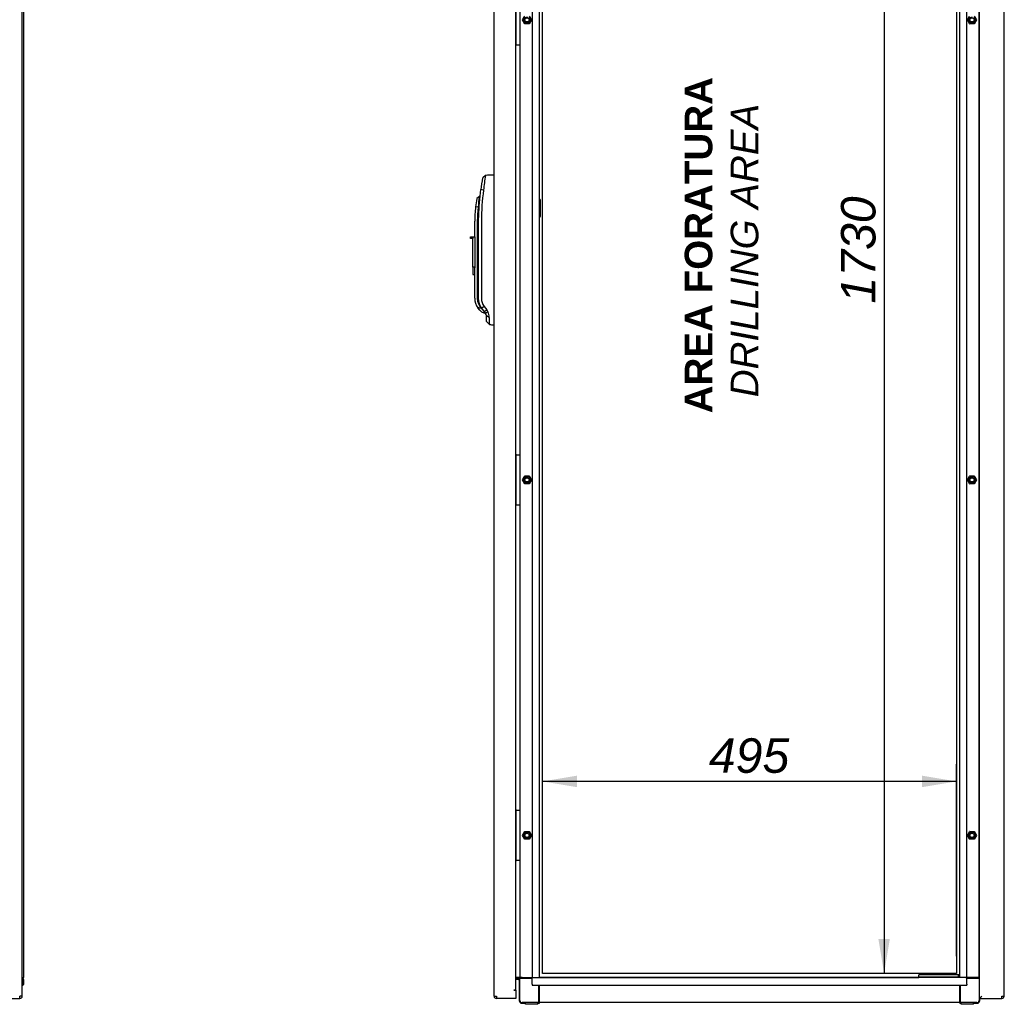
# Model space of a CAD drawing. Extents: x -12 to 412, y 11 to 308.
# Tile 3 of 10: x 115 to 194, y 94 to 173. Entities that reach past the tile are written whole.
import ezdxf
from ezdxf.lldxf.tags import DXFTag

# ---------------------------------------------------------------- set-up
doc = ezdxf.new("R2010")
doc.units = 0
doc.layers.get('0').update_dxf_attribs({"linetype": 'CONTINUOUS'})
for name, color, linetype in [('_TRANSLATION', 7, 'CONTINUOUS'), ('AE00198_03', 7, 'CONTINUOUS'), ('AE00219_00', 7, 'CONTINUOUS'), ('AE00219_03', 7, 'CONTINUOUS'), ('AE00368_00', 7, 'CONTINUOUS'), ('AE00500_10', 7, 'CONTINUOUS'), ('AE00992_10', 7, 'CONTINUOUS'), ('AE00992_15', 7, 'CONTINUOUS'), ('DV2__TRANSLATION', 7, 'CONTINUOUS'), ('F0000000_08', 7, 'CONTINUOUS'), ('F0000000_91', 7, 'CONTINUOUS'), ('F0000001_37', 7, 'CONTINUOUS'), ('M0000000_06', 7, 'CONTINUOUS'), ('M0000000_29', 7, 'CONTINUOUS'), ('M0000000_38', 7, 'CONTINUOUS'), ('M0000000_39', 7, 'CONTINUOUS'), ('M0000000_40', 7, 'CONTINUOUS'), ('M0000000_56', 7, 'CONTINUOUS')]:
    doc.layers.add(name, color=color, linetype=linetype)
doc.styles.add('SEACAD_ARIAL', font='arial.ttf')
doc.styles.add('SEACAD_ARIALI', font='ariali.ttf')
tags = doc.linetypes.add('CENTER2', pattern=[28.575, 19.05, -3.175, 3.175, -3.175]).pattern_tags.tags
tags[10:11] = [DXFTag(74, 4), DXFTag(75, 0), DXFTag(340, '0'), DXFTag(46, 0.0), DXFTag(50, 0.0), DXFTag(44, 0.0), DXFTag(45, 0.0)]
tags[8:9] = [DXFTag(74, 4), DXFTag(75, 0), DXFTag(340, '0'), DXFTag(46, 0.0), DXFTag(50, 0.0), DXFTag(44, 0.0), DXFTag(45, 0.0)]
tags[6:7] = [DXFTag(74, 4), DXFTag(75, 0), DXFTag(340, '0'), DXFTag(46, 0.0), DXFTag(50, 0.0), DXFTag(44, 0.0), DXFTag(45, 0.0)]
tags[4:5] = [DXFTag(74, 4), DXFTag(75, 0), DXFTag(340, '0'), DXFTag(46, 0.0), DXFTag(50, 0.0), DXFTag(44, 0.0), DXFTag(45, 0.0)]
doc.dimstyles.new('ISO', dxfattribs={"dimtxt": 2.75, "dimasz": 2.75, "dimexe": 1.375, "dimexo": 1.375, "dimgap": 0.6875, "dimtad": 1, "dimdec": 1, "dimlfac": 15, "dimtxsty": 'SEACAD_ARIAL', "dimblk1": '_SE_FILLED', "dimblk2": '_SE_FILLED', "dimsah": 1, "dimcen": 1.375, "dimazin": 3, "dimtfac": 0.7, "dimtdec": 3, "dimtmove": 0, "dimatfit": 3})

# ---------------------------------------------------------------- blocks, each defined once
blk = doc.blocks.new('SE1')
at = {"layer": 'AE00198_03', "color": 7, "linetype": 'CONTINUOUS'}
for p, q in [((154.943, 171.468), (154.909, 171.468)), ((154.909, 170.768), (154.943, 170.768)), ((154.943, 137.801), (154.909, 137.801)), ((154.909, 137.101), (154.943, 137.101)), ((154.943, 134.801), (154.909, 134.801)), ((154.909, 134.101), (154.943, 134.101)), ((154.943, 109.468), (154.909, 109.468)), ((154.909, 108.768), (154.943, 108.768)), ((154.943, 106.468), (154.909, 106.468)), ((154.909, 105.768), (154.943, 105.768))]:
    blk.add_line(p, q, dxfattribs=at)
at = {"layer": 'AE00219_00', "color": 7, "linetype": 'CONTINUOUS'}
for p, q in [((187.488, 96.318), (187.509, 96.298)), ((187.909, 96.298), (187.509, 96.298)), ((187.509, 96.298), (187.509, 96.284)), ((187.909, 96.298), (187.931, 96.318)), ((187.909, 96.284), (187.909, 96.298)), ((189.155, 96.318), (189.176, 96.298)), ((189.576, 96.298), (189.176, 96.298)), ((189.176, 96.298), (189.176, 96.284)), ((189.576, 96.298), (189.598, 96.318)), ((189.576, 96.284), (189.576, 96.298))]:
    blk.add_line(p, q, dxfattribs=at)
at = {"layer": 'AE00219_03', "color": 7, "linetype": 'CONTINUOUS'}
for p, q in [((193.856, 134.851), (193.843, 134.851)), ((193.856, 134.051), (193.856, 134.851)), ((193.843, 134.051), (193.856, 134.051)), ((193.856, 106.518), (193.843, 106.518)), ((193.856, 105.718), (193.856, 106.518)), ((193.843, 105.718), (193.856, 105.718)), ((193.856, 95.684), (193.843, 95.684)), ((193.856, 94.884), (193.856, 95.684)), ((193.843, 94.884), (193.856, 94.884))]:
    blk.add_line(p, q, dxfattribs=at)
at = {"layer": 'AE00368_00', "color": 7, "linetype": 'CONTINUOUS'}
for p, q in [((187.076, 96.318), (187.029, 96.318)), ((187.029, 96.318), (187.029, 96.284)), ((188.389, 96.284), (188.389, 96.318)), ((188.696, 96.318), (188.696, 96.284)), ((190.056, 96.284), (190.056, 96.318))]:
    blk.add_line(p, q, dxfattribs=at)
for centre, start, end in [((187.283, 96.271), 16.60155, 90), ((188.136, 96.271), 90, 163.39845), ((188.949, 96.271), 16.60155, 90), ((189.803, 96.271), 90, 163.39845)]:
    blk.add_arc(centre, 0.0467, start, end, dxfattribs=at)
at = {"layer": 'AE00500_10', "color": 7, "linetype": 'CONTINUOUS'}
for p, q in [((155.449, 172.619), (155.628, 172.929)), ((155.521, 172.618), (155.665, 172.868)), ((155.954, 172.868), (156.098, 172.618)), ((155.991, 172.929), (156.17, 172.619)), ((190.915, 172.619), (191.094, 172.929)), ((190.987, 172.618), (191.132, 172.868)), ((191.42, 172.868), (191.565, 172.618)), ((191.458, 172.929), (191.637, 172.619)), ((155.628, 172.306), (155.449, 172.616)), ((155.665, 172.368), (155.521, 172.618)), ((155.988, 172.304), (155.63, 172.304)), ((155.954, 172.368), (155.665, 172.368)), ((156.098, 172.618), (155.954, 172.368)), ((156.17, 172.616), (155.991, 172.306)), ((191.094, 172.306), (190.915, 172.616)), ((191.132, 172.368), (190.987, 172.618)), ((191.455, 172.304), (191.097, 172.304)), ((191.42, 172.368), (191.132, 172.368)), ((191.565, 172.618), (191.42, 172.368)), ((191.637, 172.616), (191.458, 172.306)), ((191.843, 171.431), (191.876, 171.431)), ((191.876, 170.804), (191.843, 170.804)), ((191.843, 137.764), (191.876, 137.764)), ((191.876, 137.138), (191.843, 137.138)), ((155.449, 135.953), (155.628, 136.263)), ((155.628, 135.639), (155.449, 135.949)), ((155.521, 135.951), (155.665, 136.201)), ((155.665, 135.701), (155.521, 135.951)), ((155.63, 136.264), (155.988, 136.264)), ((155.665, 136.201), (155.954, 136.201)), ((155.954, 136.201), (156.098, 135.951)), ((156.098, 135.951), (155.954, 135.701)), ((155.991, 136.263), (156.17, 135.953)), ((156.17, 135.949), (155.991, 135.639)), ((190.915, 135.953), (191.094, 136.263)), ((191.094, 135.639), (190.915, 135.949)), ((190.987, 135.951), (191.132, 136.201)), ((191.132, 135.701), (190.987, 135.951)), ((191.097, 136.264), (191.455, 136.264)), ((191.132, 136.201), (191.42, 136.201)), ((191.42, 136.201), (191.565, 135.951)), ((191.565, 135.951), (191.42, 135.701)), ((191.458, 136.263), (191.637, 135.953)), ((191.637, 135.949), (191.458, 135.639)), ((155.988, 135.638), (155.63, 135.638)), ((155.954, 135.701), (155.665, 135.701)), ((191.455, 135.638), (191.097, 135.638)), ((191.42, 135.701), (191.132, 135.701)), ((191.843, 134.764), (191.876, 134.764)), ((191.876, 134.138), (191.843, 134.138)), ((191.843, 109.431), (191.876, 109.431)), ((191.876, 108.804), (191.843, 108.804)), ((155.449, 107.619), (155.628, 107.929)), ((155.628, 107.306), (155.449, 107.616)), ((155.521, 107.618), (155.665, 107.868)), ((155.665, 107.368), (155.521, 107.618)), ((155.63, 107.931), (155.988, 107.931)), ((155.665, 107.868), (155.954, 107.868)), ((155.954, 107.868), (156.098, 107.618)), ((156.098, 107.618), (155.954, 107.368)), ((155.991, 107.929), (156.17, 107.619)), ((156.17, 107.616), (155.991, 107.306)), ((190.915, 107.619), (191.094, 107.929)), ((191.094, 107.306), (190.915, 107.616)), ((190.987, 107.618), (191.132, 107.868)), ((191.132, 107.368), (190.987, 107.618)), ((191.097, 107.931), (191.455, 107.931)), ((191.132, 107.868), (191.42, 107.868)), ((191.42, 107.868), (191.565, 107.618)), ((191.565, 107.618), (191.42, 107.368)), ((191.458, 107.929), (191.637, 107.619)), ((191.637, 107.616), (191.458, 107.306)), ((155.988, 107.304), (155.63, 107.304)), ((155.954, 107.368), (155.665, 107.368)), ((191.455, 107.304), (191.097, 107.304)), ((191.42, 107.368), (191.132, 107.368)), ((191.843, 106.431), (191.876, 106.431)), ((191.876, 105.804), (191.843, 105.804))]:
    blk.add_line(p, q, dxfattribs=at)
for centre in [(155.809, 172.618), (191.276, 172.618), (155.809, 135.951), (191.276, 135.951), (155.809, 107.618), (191.276, 107.618)]:
    blk.add_circle(centre, 0.164, dxfattribs=at)
for centre, radius, start, end in [((155.809, 172.618), 0.2, 75, 15), ((191.276, 172.618), 0.2, 75, 15), ((155.451, 172.618), 0.00333, 150, 210), ((155.63, 172.308), 0.00333, 210, 270), ((155.988, 172.308), 0.00333, 270, 330), ((156.167, 172.618), 0.00333, 330, 30), ((190.918, 172.618), 0.00333, 150, 210), ((191.097, 172.308), 0.00333, 210, 270), ((191.455, 172.308), 0.00333, 270, 330), ((191.634, 172.618), 0.00333, 330, 30), ((155.451, 135.951), 0.00333, 150, 210), ((155.809, 135.951), 0.2, 75, 15), ((155.63, 136.261), 0.00333, 90, 150), ((155.988, 136.261), 0.00333, 30, 90), ((156.167, 135.951), 0.00333, 330, 30), ((190.918, 135.951), 0.00333, 150, 210), ((191.276, 135.951), 0.2, 75, 15), ((191.097, 136.261), 0.00333, 90, 150), ((191.455, 136.261), 0.00333, 30, 90), ((191.634, 135.951), 0.00333, 330, 30), ((155.63, 135.641), 0.00333, 210, 270), ((155.988, 135.641), 0.00333, 270, 330), ((191.097, 135.641), 0.00333, 210, 270), ((191.455, 135.641), 0.00333, 270, 330), ((155.451, 107.618), 0.00333, 150, 210), ((155.809, 107.618), 0.2, 75, 15), ((155.63, 107.928), 0.00333, 90, 150), ((155.988, 107.928), 0.00333, 30, 90), ((156.167, 107.618), 0.00333, 330, 30), ((190.918, 107.618), 0.00333, 150, 210), ((191.276, 107.618), 0.2, 75, 15), ((191.097, 107.928), 0.00333, 90, 150), ((191.455, 107.928), 0.00333, 30, 90), ((191.634, 107.618), 0.00333, 330, 30), ((155.63, 107.308), 0.00333, 210, 270), ((155.988, 107.308), 0.00333, 270, 330), ((191.097, 107.308), 0.00333, 210, 270), ((191.455, 107.308), 0.00333, 270, 330)]:
    blk.add_arc(centre, radius, start, end, dxfattribs=at)
at = {"layer": 'AE00992_10', "color": 7, "linetype": 'CONTINUOUS'}
for p, q in [((152.498, 160.227), (152.272, 160.034)), ((153.156, 160.25), (153.176, 160.251)), ((151.982, 157.773), (152.116, 159.089)), ((152.343, 159.056), (152.116, 159.089)), ((152.007, 158.54), (151.811, 158.377)), ((151.98, 157.684), (151.982, 157.773)), ((152.06, 158.54), (152.007, 158.54)), ((151.907, 157.684), (151.708, 157.707)), ((151.948, 156.584), (151.98, 157.684)), ((151.643, 155.318), (151.643, 156.584)), ((151.843, 156.584), (151.843, 150.426)), ((151.948, 150.429), (151.948, 156.584)), ((152.173, 156.584), (152.173, 150.429)), ((151.309, 155.185), (151.309, 155.318)), ((151.309, 155.318), (151.476, 155.318)), ((151.476, 155.185), (151.309, 155.185)), ((151.476, 155.318), (151.643, 155.318)), ((151.476, 155.318), (151.476, 155.185)), ((151.476, 152.918), (151.476, 155.185)), ((151.643, 155.318), (151.643, 152.918)), ((151.476, 152.918), (151.476, 152.318)), ((151.643, 152.918), (151.476, 152.918)), ((151.476, 152.318), (151.643, 152.318)), ((151.643, 152.918), (151.643, 152.87)), ((151.643, 150.426), (151.643, 152.87)), ((152.033, 149.483), (151.881, 149.665)), ((152.033, 149.483), (152.168, 149.348)), ((152.142, 149.727), (152.146, 149.722)), ((152.209, 149.63), (152.146, 149.722)), ((152.168, 149.348), (152.509, 149.207)), ((152.192, 149.607), (152.253, 149.57)), ((152.391, 149.773), (152.209, 149.63)), ((152.41, 149.361), (152.209, 149.63)), ((152.391, 149.773), (152.592, 149.504)), ((152.592, 149.504), (152.41, 149.361)), ((152.51, 149.228), (152.41, 149.361)), ((152.691, 149.337), (152.51, 149.228)), ((152.592, 149.504), (152.691, 149.337)), ((152.576, 148.569), (152.576, 149.028)), ((152.803, 148.908), (152.576, 149.028)), ((152.576, 148.569), (152.806, 148.331)), ((152.806, 148.331), (152.806, 148.331)), ((153.176, 148.318), (153.156, 148.318))]:
    blk.add_line(p, q, dxfattribs=at)
for centre, radius, start, end in [((171.13, 157.173), 18.881, 170.69176, 174.27705), ((170.154, 156.584), 18.212, 169.08089, 172.09577), ((170.154, 156.584), 18.212, 173.69729, 173.79669), ((170.122, 156.586), 17.949, 172.09048, 180.0053), ((161.307, 156.584), 9.664, 169.30782, 173.33005), ((167.795, 156.258), 15.952, 171.77545, 174.8738), ((161.307, 156.584), 9.664, 173.33005, 180), ((161.307, 156.584), 9.464, 173.33005, 180), ((152.976, 150.426), 1.333, 180, 214.77209), ((152.976, 150.426), 1.133, 180, 226.22916), ((153.269, 150.429), 1.096, 180.02221, 216.78899), ((151.806, 148.4), 1.268, 72.2752, 86.62011), ((152.243, 149.028), 0.333, 359.9994, 36.81119), ((151.958, 148.917), 0.845, 359.39373, 29.84747), ((167.158, 148.692), 14.357, 179.13947, 181.44216)]:
    blk.add_arc(centre, radius, start, end, dxfattribs=at)
for centre, major_axis, start_param, end_param in [((153.196, 159.084), (33.429, 1.167), 1.570796, 1.590473), ((153.196, 149.484), (33.429, -1.167), 4.701927, 4.712389)]:
    blk.add_ellipse(centre, major_axis=major_axis, ratio=0.034878, start_param=start_param, end_param=end_param, dxfattribs=at)
for points, degree, knots in [([(152.142, 149.727), (152.047, 149.886), (151.998, 150.065), (151.948, 150.245), (151.948, 150.429)], 2, [0, 0, 0, 0.5, 0.5, 1, 1, 1]), ([(152.434, 149.328), (152.437, 149.324), (152.442, 149.316), (152.449, 149.305), (152.455, 149.294), (152.462, 149.284), (152.467, 149.275), (152.473, 149.266), (152.478, 149.258), (152.482, 149.25), (152.487, 149.243), (152.491, 149.237), (152.494, 149.231), (152.497, 149.226), (152.5, 149.221), (152.503, 149.218), (152.505, 149.214), (152.506, 149.212), (152.508, 149.209), (152.509, 149.208), (152.509, 149.207), (152.509, 149.207), (152.509, 149.207)], 3, [0, 0, 0, 0, 0.0259325, 0.051743, 0.0774354, 0.1030134, 0.128481, 0.1538419, 0.1791003, 0.2042602, 0.2293255, 0.2543005, 0.2791893, 0.303996, 0.328725, 0.3533805, 0.3779669, 0.4024885, 0.4269496, 0.4513548, 0.4757085, 0.5000152, 0.5000152, 0.5000152, 0.5000152])]:
    blk.add_open_spline(points, degree=degree, knots=knots, dxfattribs=at)
at = {"layer": 'AE00992_15', "color": 7, "linetype": 'CONTINUOUS'}
blk.add_line((156.876, 156.988), (156.876, 158.247), dxfattribs=at)
for centre, start, end in [((156.743, 158.251), 358.23535, 60), ((156.743, 156.984), 300, 1.6795)]:
    blk.add_arc(centre, 0.133, start, end, dxfattribs=at)
at = {"layer": 'DV2__TRANSLATION', "color": 7, "linetype": 'CENTER2'}
for p, q in [((157.043, 96.618), (157.043, 211.951)), ((190.043, 211.951), (190.043, 96.618)), ((190.043, 96.618), (157.043, 96.618))]:
    blk.add_line(p, q, dxfattribs=at)
at = {"layer": 'F0000000_08', "color": 7, "linetype": 'CONTINUOUS'}
for p, q in [((154.943, 170.651), (154.943, 174.584)), ((155.243, 174.584), (155.243, 170.651)), ((154.933, 170.631), (154.909, 170.662)), ((154.959, 170.618), (154.97, 170.618)), ((154.976, 170.618), (154.97, 170.618)), ((155.009, 170.618), (154.976, 170.618)), ((155.176, 170.618), (155.009, 170.618)), ((155.209, 170.618), (155.176, 170.618)), ((154.909, 137.906), (154.933, 137.938)), ((154.943, 133.984), (154.943, 137.918)), ((154.97, 137.951), (154.976, 137.951)), ((154.976, 137.951), (155.009, 137.951)), ((155.009, 137.951), (155.176, 137.951)), ((155.176, 137.951), (155.209, 137.951)), ((155.243, 137.918), (155.243, 133.984)), ((154.933, 133.964), (154.909, 133.995)), ((154.959, 133.951), (154.97, 133.951)), ((154.976, 133.951), (154.97, 133.951)), ((155.009, 133.951), (154.976, 133.951)), ((155.176, 133.951), (155.009, 133.951)), ((155.209, 133.951), (155.176, 133.951)), ((154.909, 109.573), (154.933, 109.604)), ((154.943, 105.651), (154.943, 109.584)), ((154.97, 109.618), (154.976, 109.618)), ((154.976, 109.618), (155.009, 109.618)), ((155.009, 109.618), (155.176, 109.618)), ((155.176, 109.618), (155.209, 109.618)), ((155.243, 109.584), (155.243, 105.651)), ((154.933, 105.631), (154.909, 105.662)), ((154.959, 105.618), (154.97, 105.618)), ((154.976, 105.618), (154.97, 105.618)), ((155.009, 105.618), (154.976, 105.618)), ((155.176, 105.618), (155.009, 105.618)), ((155.209, 105.618), (155.176, 105.618))]:
    blk.add_line(p, q, dxfattribs=at)
for centre, start, end in [((154.959, 170.651), 216.8699, 270), ((154.976, 170.651), 180, 270), ((155.209, 170.651), 270, 0), ((154.959, 137.918), 90, 143.1301), ((154.976, 137.918), 90, 180), ((155.209, 137.918), 0, 90), ((154.959, 133.984), 216.8699, 270), ((154.976, 133.984), 180, 270), ((155.209, 133.984), 270, 0), ((154.959, 109.584), 90, 143.1301), ((154.976, 109.584), 90, 180), ((155.209, 109.584), 0, 90), ((154.959, 105.651), 216.8699, 270), ((154.976, 105.651), 180, 270), ((155.209, 105.651), 270, 0)]:
    blk.add_arc(centre, 0.0333, start, end, dxfattribs=at)
at = {"layer": 'F0000000_91', "color": 7, "linetype": 'CONTINUOUS'}
for p, q in [((153.176, 94.804), (153.176, 213.764)), ((154.909, 95.284), (154.909, 213.284)), ((154.756, 95.284), (154.909, 95.284)), ((154.756, 95.284), (154.756, 95.284)), ((154.759, 95.284), (154.756, 95.284)), ((154.909, 95.284), (154.759, 95.284)), ((154.909, 95.284), (154.909, 94.804)), ((153.176, 94.804), (153.363, 94.804)), ((153.363, 94.618), (153.364, 94.618)), ((154.909, 94.618), (153.364, 94.618)), ((154.909, 94.804), (154.909, 94.618))]:
    blk.add_line(p, q, dxfattribs=at)
for centre, radius, start, end in [((153.363, 94.804), 0.187, 180, 270), ((164.962, 94.794), 11.6, 179.94822, 180.87028)]:
    blk.add_arc(centre, radius, start, end, dxfattribs=at)
at = {"layer": 'F0000001_37', "color": 7, "linetype": 'CONTINUOUS'}
for p, q in [((191.876, 94.718), (191.876, 213.851)), ((193.843, 94.804), (193.843, 213.764)), ((191.876, 94.718), (191.976, 94.718)), ((191.876, 94.618), (191.876, 94.718)), ((191.876, 94.718), (191.976, 94.718)), ((191.876, 94.618), (191.976, 94.618)), ((191.976, 94.718), (192.063, 94.804)), ((191.976, 94.718), (192.063, 94.804)), ((191.976, 94.618), (191.976, 94.718)), ((191.976, 94.618), (193.655, 94.618)), ((193.656, 94.618), (193.655, 94.618)), ((193.656, 94.804), (193.843, 94.804)), ((193.83, 94.739), (193.843, 94.726))]:
    blk.add_line(p, q, dxfattribs=at)
for centre, radius, start, end in [((182.056, 94.794), 11.6, 359.12972, 0.05178), ((193.656, 94.804), 0.187, 270, 360)]:
    blk.add_arc(centre, radius, start, end, dxfattribs=at)
at = {"layer": 'M0000000_06', "color": 7, "linetype": 'CONTINUOUS'}
for p, q in [((155.409, 96.284), (155.193, 96.284)), ((155.193, 96.218), (155.193, 96.284)), ((155.193, 96.218), (155.193, 94.451)), ((155.409, 96.218), (155.193, 96.218)), ((155.243, 94.451), (155.243, 96.218)), ((155.409, 96.284), (156.209, 96.284)), ((156.209, 96.218), (155.409, 96.218)), ((191.676, 96.284), (190.876, 96.284)), ((191.676, 96.218), (190.876, 96.218)), ((191.876, 96.284), (191.676, 96.284)), ((191.876, 96.218), (191.676, 96.218)), ((191.843, 96.218), (191.843, 94.451)), ((156.743, 94.451), (156.743, 95.684)), ((156.809, 94.451), (156.809, 95.684)), ((190.276, 95.684), (190.276, 94.451)), ((190.343, 95.684), (190.343, 94.451)), ((156.743, 94.284), (155.409, 94.284)), ((155.409, 94.234), (155.676, 94.234)), ((155.676, 94.168), (155.676, 94.284)), ((156.676, 94.168), (156.676, 94.284)), ((156.676, 94.234), (156.743, 94.234)), ((156.743, 94.234), (156.743, 94.451)), ((156.743, 94.234), (156.809, 94.234)), ((156.809, 94.234), (156.809, 94.451)), ((190.276, 94.451), (190.276, 94.234)), ((190.343, 94.234), (190.276, 94.234)), ((190.343, 94.451), (190.343, 94.234)), ((191.676, 94.284), (190.343, 94.284)), ((190.343, 94.234), (190.409, 94.234)), ((190.409, 94.168), (190.409, 94.284)), ((191.409, 94.168), (191.409, 94.284)), ((191.409, 94.234), (191.676, 94.234)), ((191.893, 94.718), (191.893, 94.718)), ((191.893, 94.451), (191.893, 94.618)), ((155.809, 94.151), (155.693, 94.151)), ((156.543, 94.151), (155.809, 94.151)), ((156.659, 94.151), (156.543, 94.151)), ((190.543, 94.151), (190.426, 94.151)), ((191.276, 94.151), (190.543, 94.151)), ((191.393, 94.151), (191.276, 94.151))]:
    blk.add_line(p, q, dxfattribs=at)
for centre, radius, start, end in [((155.409, 94.451), 0.217, 180, 270), ((155.409, 94.451), 0.167, 180, 270), ((191.676, 94.451), 0.167, 270, 0), ((191.676, 94.451), 0.217, 270, 0), ((155.693, 94.168), 0.0167, 180, 270), ((156.659, 94.168), 0.0167, 270, 0), ((190.426, 94.168), 0.0167, 180, 270), ((191.393, 94.168), 0.0167, 270, 0)]:
    blk.add_arc(centre, radius, start, end, dxfattribs=at)
at = {"layer": 'M0000000_29', "color": 7, "linetype": 'CONTINUOUS'}
for p, q in [((156.209, 212.284), (156.209, 96.284)), ((156.809, 96.284), (156.809, 212.284)), ((190.276, 212.284), (190.276, 96.284)), ((190.876, 96.284), (190.876, 212.284)), ((191.843, 96.284), (191.843, 212.284)), ((155.243, 170.651), (155.243, 137.918)), ((155.243, 133.984), (155.243, 109.584)), ((155.243, 105.651), (155.243, 96.284)), ((155.156, 96.284), (154.909, 96.284)), ((155.193, 96.284), (155.156, 96.284)), ((156.209, 96.284), (156.293, 96.284)), ((156.293, 96.284), (156.563, 96.284)), ((156.563, 96.284), (156.809, 96.284)), ((190.523, 96.284), (190.276, 96.284)), ((190.793, 96.284), (190.523, 96.284)), ((190.793, 96.284), (190.876, 96.284))]:
    blk.add_line(p, q, dxfattribs=at)
at = {"layer": 'M0000000_38', "color": 7, "linetype": 'CONTINUOUS'}
for p, q in [((155.109, 96.204), (154.909, 96.204)), ((154.909, 96.198), (155.109, 96.198)), ((155.109, 96.118), (154.909, 96.118)), ((155.109, 96.284), (155.109, 96.204)), ((155.109, 96.204), (155.193, 96.204)), ((155.109, 96.198), (155.109, 96.118))]:
    blk.add_line(p, q, dxfattribs=at)
for radius, start in [(0.213, 67.00661), (0.133, 51.31781)]:
    blk.add_arc((155.109, 95.984), radius, start, 90, dxfattribs=at)
at = {"layer": 'M0000000_39', "color": 7, "linetype": 'CONTINUOUS'}
for p, q in [((156.209, 96.038), (156.209, 96.284)), ((156.209, 95.768), (156.209, 96.038)), ((156.209, 95.768), (156.209, 95.684)), ((190.276, 96.284), (156.809, 96.284)), ((190.876, 96.038), (190.876, 96.284)), ((190.876, 95.768), (190.876, 96.038)), ((190.876, 95.768), (190.876, 95.684)), ((156.209, 95.684), (190.876, 95.684)), ((190.276, 94.284), (156.809, 94.284))]:
    blk.add_line(p, q, dxfattribs=at)
at = {"layer": 'M0000000_40', "color": 7, "linetype": 'CONTINUOUS'}
for p, q in [((156.826, 96.284), (187.029, 96.284)), ((156.826, 96.284), (156.826, 96.284)), ((190.259, 96.284), (190.259, 96.284))]:
    blk.add_line(p, q, dxfattribs=at)
at = {"layer": 'M0000000_56', "color": 7, "linetype": 'CONTINUOUS'}
for p, q in [((187.043, 96.351), (187.043, 96.484)), ((187.043, 96.318), (187.043, 96.351)), ((187.076, 96.518), (187.376, 96.518)), ((187.376, 96.318), (187.076, 96.318)), ((187.376, 96.518), (189.843, 96.518)), ((189.843, 96.318), (187.376, 96.318)), ((189.843, 96.518), (190.143, 96.518)), ((190.143, 96.318), (189.843, 96.318)), ((190.143, 96.518), (190.276, 96.518)), ((190.174, 96.318), (190.143, 96.318)), ((190.176, 96.484), (190.176, 96.351))]:
    blk.add_line(p, q, dxfattribs=at)
for centre, start, end in [((187.076, 96.484), 90, 180), ((187.076, 96.351), 180, 270), ((190.143, 96.484), 0, 90), ((190.143, 96.351), 270, 0)]:
    blk.add_arc(centre, 0.0333, start, end, dxfattribs=at)
blk = doc.blocks.new('SE5')
at = {"layer": 'F0000001_37', "color": 7, "linetype": 'CONTINUOUS'}
for p, q in [((115.563, 94.804), (115.563, 213.764)), ((36.018, 94.618), (115.375, 94.618)), ((115.375, 94.618), (115.377, 94.618)), ((115.563, 94.804), (115.377, 94.804))]:
    blk.add_line(p, q, dxfattribs=at)
for centre, radius, start, end in [((105.105, 94.784), 10.271, 359.0701, 0.1114), ((115.377, 94.804), 0.187, 270, 360)]:
    blk.add_arc(centre, radius, start, end, dxfattribs=at)
at = {"layer": 'M0000000_29', "color": 7, "linetype": 'CONTINUOUS'}
for p, q in [((115.697, 96.284), (115.697, 212.284)), ((115.563, 96.284), (115.697, 96.284))]:
    blk.add_line(p, q, dxfattribs=at)
at = {"layer": 'M0000000_39', "color": 7, "linetype": 'CONTINUOUS'}
for p, q in [((115.61, 95.768), (115.61, 96.031)), ((115.617, 96.038), (115.617, 95.768)), ((115.697, 95.768), (115.697, 96.038))]:
    blk.add_line(p, q, dxfattribs=at)
for centre, radius, start, end in [((115.45, 96.038), 0.247, 0, 62.64777), ((115.45, 96.038), 0.167, 0, 47.15636), ((115.443, 96.031), 0.167, 0, 43.94552), ((115.613, 95.768), 0.0833, 233.1301, 0), ((115.613, 95.768), 0.00333, 180, 0)]:
    blk.add_arc(centre, radius, start, end, dxfattribs=at)
blk = doc.blocks.new('DMBLK139')
at = {"layer": '_TRANSLATION', "linetype": 'CONTINUOUS'}
for points in [[(183.816, 209.201), (184.732, 209.201), (184.274, 211.951)], [(183.816, 99.368), (184.274, 96.618), (184.732, 99.368)]]:
    blk.add_hatch(color=7, dxfattribs=at).paths.add_polyline_path(points)
at = {"layer": '_TRANSLATION', "color": 7, "linetype": 'CONTINUOUS'}
for p, q in [((188.668, 211.951), (182.899, 211.951)), ((184.274, 211.951), (184.274, 96.618)), ((188.668, 96.618), (182.899, 96.618))]:
    blk.add_line(p, q, dxfattribs=at)
at = {"layer": '_TRANSLATION', "color": 7, "linetype": 'CONTINUOUS', "style": 'SEACAD_ARIALI'}
blk.add_text('1730', height=2.75, rotation=90, dxfattribs=at).set_placement((183.586, 150.006))
blk = doc.blocks.new('_SE_FILLED')
at = {"color": 0}
blk.add_line((0, 0), (-1, 0), dxfattribs=at)
blk.add_solid([(0, 0), (-1, -0.1665), (-1, 0.1665), (0, 0)], dxfattribs=at)
blk = doc.blocks.new('DMBLK140')
at = {"layer": '_TRANSLATION', "linetype": 'CONTINUOUS'}
for points in [[(159.793, 112.375), (157.043, 111.916), (159.793, 111.458)], [(187.293, 112.375), (187.293, 111.458), (190.043, 111.916)]]:
    blk.add_hatch(color=7, dxfattribs=at).paths.add_polyline_path(points)
at = {"layer": '_TRANSLATION', "color": 7, "linetype": 'CONTINUOUS'}
for p, q in [((157.043, 97.993), (157.043, 113.291)), ((190.043, 97.993), (190.043, 113.291)), ((190.043, 111.916), (157.043, 111.916))]:
    blk.add_line(p, q, dxfattribs=at)
at = {"layer": '_TRANSLATION', "color": 7, "linetype": 'CONTINUOUS', "style": 'SEACAD_ARIALI'}
blk.add_text('495', height=2.75, dxfattribs=at).set_placement((170.304, 112.604))

msp = doc.modelspace()

# ---------------------------------------------------------------- block references
at = {"layer": '_TRANSLATION'}
for name in ['SE5', 'SE1']:
    msp.add_blockref(name, (0, 0), dxfattribs=at)

# ---------------------------------------------------------------- texts
at = {"layer": '_TRANSLATION', "insert": (171.3285, 154.2367), "char_height": 2.2, "width": 30.578523, "attachment_point": 5, "rotation": 90}
msp.add_mtext('{\\fArial|b0||i0||c0|p34;\\C7;\\H2.2;\\W1.; }{\\fArial|b1||i0||c0|p34;\\C7;\\H2.2;\\W1.;AREA FORATURA \\P}{\\fArial|b0||i1||c0|p34;\\C7;\\H2.2;\\W1.;DRILLING AREA}', dxfattribs=at)

# ---------------------------------------------------------------- dimensions: what is measured, and where the dimension line sits
at = {"layer": '_TRANSLATION', "color": 7, "linetype": 'CONTINUOUS'}
dim = msp.add_linear_dim(base=(184.2739, 211.9509), p1=(190.0427, 211.9509), p2=(190.0427, 96.6176), angle=270, text='\\A1;<>', dimstyle='ISO', dxfattribs=at)
dim.commit()
dim.dimension.update_dxf_attribs({"geometry": 'DMBLK139', "text_midpoint": (184.2739, 154.2842), "dimtype": 161})
dim = msp.add_linear_dim(base=(157.0427, 111.9162), p1=(190.0427, 96.6176), p2=(157.0427, 96.6176), text='\\A1;<>', dimstyle='ISO', dxfattribs=at)
dim.commit()
dim.dimension.update_dxf_attribs({"geometry": 'DMBLK140', "text_midpoint": (173.5427, 111.9162), "dimtype": 160})

doc.saveas('drawing.dxf')
